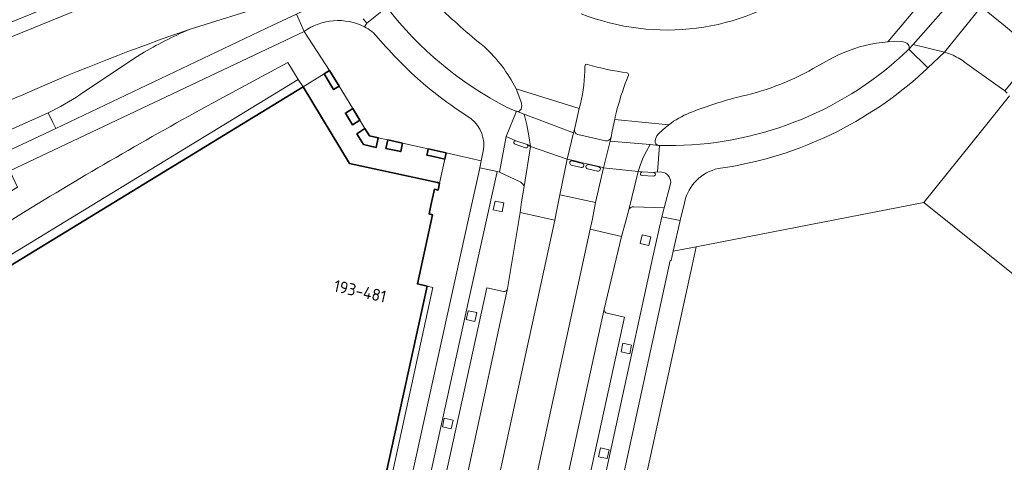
# Model space of a CAD drawing. Extents: x 150256 to 156914, y 461459 to 469481.
# Tile 201 of 256: x 154434 to 154545, y 463293 to 463343. Entities that reach past the tile are written whole.
import ezdxf
from ezdxf.enums import TextEntityAlignment as Align

# ---------------------------------------------------------------- set-up
doc = ezdxf.new("R2010")
doc.units = 0
doc.header["$LTSCALE"] = 0.75
for name, color, linetype, lineweight in [('B-RO-GR-GROENVOORZIENING-GV', 251, 'CONTINUOUS', 18), ('B-RO-OG-BEBOUWING-GV', 6, 'CONTINUOUS', 35), ('B-RO-OG-BEBOUWING-T18', 1, 'CONTINUOUS', 18), ('B-RO-OG-TERREIN_CULTUURSCHEIDING-GV', 251, 'CONTINUOUS', 18), ('B-RO-VH-VERHARDING_ASFALT-GV', 251, 'CONTINUOUS', 18), ('B-RO-VH-VERHARDING_BETON-GV', 251, 'CONTINUOUS', 18), ('B-RO-VH-VERHARDING_BETONSTRAATSTEEN-GV', 251, 'CONTINUOUS', 18), ('B-RO-VH-VERHARDING_SIERBESTRATING-GV', 251, 'CONTINUOUS', 18), ('B-RO-VH-VERHARDING_STRAATBAKSTEEN-GV', 251, 'CONTINUOUS', 18), ('B-RO-VH-VERHARDING_TEGEL-GV', 251, 'CONTINUOUS', 18)]:
    doc.layers.add(name, color=color, linetype=linetype, lineweight=lineweight)
doc.styles.add('NLCS-ISO-M200-T18', font='NLCS-ISO.ttf', dxfattribs={"height": 360})

msp = doc.modelspace()

# ---------------------------------------------------------------- linework, layer by layer
at = {"layer": 'B-RO-GR-GROENVOORZIENING-GV'}
for points in [[(154437.634, 463332.403), (154438.167, 463331.299), (154438.494, 463330.622), (154462.861, 463342.217), (154465.508, 463343.476), (154466.391, 463343.896), (154465.786, 463345.661), (154464.538, 463345.239), (154463.408, 463344.878), (154462.33, 463344.531), (154453.477, 463341.744)], [(154448.108, 463339), (154447.462, 463338.603), (154441.237, 463334.451)]]:
    msp.add_lwpolyline(points, dxfattribs=at)
for points in [[(154453.477, 463341.744, 0.0334507), (154448.108, 463339)], [(154441.237, 463334.451, -0.0366325), (154437.634, 463332.403)]]:
    msp.add_lwpolyline(points, format="xyb", dxfattribs=at)
for points in [[(154487.841, 463322.486), (154487.627, 463321.509), (154488.604, 463321.296), (154488.818, 463322.273)], [(154504.336, 463318.693), (154504.122, 463317.716), (154505.099, 463317.503), (154505.313, 463318.48)], [(154484.803, 463310.179), (154484.59, 463309.202), (154485.567, 463308.989), (154485.78, 463309.966)], [(154502.181, 463306.536), (154501.968, 463305.559), (154502.945, 463305.346), (154503.158, 463306.323)], [(154482.124, 463298.121), (154481.911, 463297.144), (154482.888, 463296.931), (154483.101, 463297.908)], [(154499.653, 463294.773), (154499.44, 463293.796), (154500.417, 463293.583), (154500.63, 463294.56)]]:
    msp.add_lwpolyline(points, close=True, dxfattribs=at)
at = {"layer": 'B-RO-OG-BEBOUWING-GV'}
for points in [[(154469.243, 463337.145), (154468.624, 463336.767), (154469.697, 463335.007), (154470.32, 463335.389)], [(154463.407, 463268.905), (154468.638, 463265.442), (154471.179, 463277.006), (154472.256, 463276.77), (154480.181, 463312.93), (154479.112, 463313.183), (154480.802, 463320.939), (154480.412, 463321.047), (154480.619, 463321.982), (154481.023, 463323.811), (154481.423, 463323.724), (154481.595, 463324.515), (154481.346, 463324.569), (154471.483, 463326.712), (154466.261, 463335.326), (154410.712, 463301.415), (154410.8, 463301.357), (154430.472, 463288.314), (154448.436, 463276.404), (154451.335, 463274.482), (154452.448, 463276.161), (154453.37, 463275.551)], [(154471.856, 463332.864), (154471.025, 463332.36), (154471.811, 463331.065), (154472.645, 463331.575)], [(154472.289, 463330.04), (154473.06, 463328.827), (154474.484, 463328.514), (154474.707, 463329.592), (154473.733, 463329.809), (154473.213, 463330.627)], [(154477.426, 463328.988), (154475.786, 463329.352), (154475.573, 463328.395), (154477.227, 463328.046)], [(154480.902, 463327.477), (154482.184, 463327.198), (154482.324, 463327.898), (154480.327, 463328.343), (154480.234, 463327.929), (154480.169, 463327.637)]]:
    msp.add_lwpolyline(points, close=True, dxfattribs=at)
at = {"layer": 'B-RO-OG-TERREIN_CULTUURSCHEIDING-GV'}
for points in [[(154475.662, 463344.268, 0.1103718), (154489.184, 463332.991)], [(154486.623, 463339.808, -0.0248097), (154481.337, 463344.477)], [(154490.181, 463335.106, 0.0883413), (154486.623, 463339.808)], [(154530.654, 463340.218, 0.0849614), (154525.729, 463338.55)], [(154531.94, 463340.367, 0.0212507), (154530.654, 463340.218)], [(154532.986, 463338.331, 0.0118008), (154534.3, 463339.531)], [(154534.197, 463340.07, 0.1732003), (154533.508, 463340.395)], [(154534.3, 463339.531, 0.2430312), (154534.197, 463340.07)], [(154506.28, 463328.726, 0.1883489), (154532.986, 463338.331)], [(154523.549, 463337.354, -0.0756971), (154514.934, 463334.122)], [(154456.843, 463333.896, 0.0122024), (154435.18, 463321.406)], [(154514.934, 463334.122, 0.0273732), (154509.677, 463332.394)], [(154490.223, 463332.562, 0.3262557), (154490.738, 463332.804)], [(154490.738, 463332.804, 0.1694306), (154490.764, 463333.595)], [(154509.677, 463332.394, 0.0659432), (154507.321, 463331.045)], [(154506.139, 463329.992, 0.1636338), (154505.785, 463329.234)], [(154505.785, 463329.234, 0.3638577), (154506.185, 463328.735)], [(154506.185, 463328.735, 0.0531534), (154506.28, 463328.726)], [(154435.18, 463321.406, 0.0068535), (154420.729, 463312.223)]]:
    msp.add_lwpolyline(points, format="xyb", dxfattribs=at)
for points in [[(154533.508, 463340.395), (154531.94, 463340.367)], [(154525.729, 463338.55), (154523.549, 463337.354)], [(154420.729, 463312.223), (154422.299, 463309.671), (154465.709, 463336.125), (154464.568, 463338.038), (154456.843, 463333.896)], [(154490.764, 463333.595), (154490.501, 463334.288), (154490.181, 463335.106)], [(154489.184, 463332.991), (154490.138, 463332.587), (154490.223, 463332.562)], [(154507.321, 463331.045), (154506.699, 463330.531), (154506.139, 463329.992)]]:
    msp.add_lwpolyline(points, dxfattribs=at)
msp.add_lwpolyline([(154499.1, 463322.317), (154495.11, 463323.207), (154494.779, 463321.49), (154494.522, 463320.337), (154484.627, 463274.777), (154484.528, 463274.317), (154488.5, 463273.376), (154488.606, 463273.859), (154498.51, 463319.344), (154498.778, 463320.513)], close=True, dxfattribs=at)
at = {"layer": 'B-RO-VH-VERHARDING_ASFALT-GV'}
for points in [[(154441.618, 463345.916), (154402.949, 463330.23), (154397.917, 463328.184), (154398.51, 463326.714), (154440.225, 463343.662), (154441.545, 463344.244), (154458.812, 463353.168), (154459.746, 463353.626), (154459.027, 463355.002), (154458.104, 463354.559)], [(154458.078, 463348.276), (154461.115, 463349.772), (154461.491, 463349.954), (154459.951, 463353.233), (154459.746, 463353.626), (154458.812, 463353.168), (154441.545, 463344.244), (154440.225, 463343.662), (154398.51, 463326.714), (154399.783, 463323.553), (154408.878, 463327.292)], [(154453.477, 463341.744), (154462.33, 463344.531), (154463.408, 463344.878), (154462.171, 463348.549), (154461.588, 463348.36), (154458.416, 463347.33)], [(154531.94, 463340.367), (154538.153, 463347.754), (154536.698, 463348.935)], [(154534.3, 463339.531), (154534.77, 463340.081), (154540.112, 463346.169), (154539.739, 463346.455), (154538.257, 463347.669), (154538.153, 463347.754), (154531.94, 463340.367), (154533.508, 463340.395)], [(154543.114, 463345.202), (154542.404, 463344.275), (154544.919, 463342.262), (154547.698, 463339.961), (154548.628, 463339.171), (154553.045, 463335.559), (154591.338, 463304.229)], [(154473.019, 463342.946), (154473.41, 463342.466), (154475.662, 463344.268)], [(154540.553, 463338.089), (154544.058, 463335.569), (154545.056, 463334.866), (154548.628, 463339.171), (154547.698, 463339.961), (154544.919, 463342.262), (154542.404, 463344.275), (154538.284, 463339.204), (154539.079, 463338.937)], [(154366.422, 463294.492), (154397.208, 463309.036), (154401.531, 463311.064), (154402.568, 463311.602), (154424.923, 463322.023), (154427.303, 463323.076), (154433.345, 463325.883), (154466.372, 463341.54), (154465.508, 463343.476), (154462.861, 463342.217), (154438.494, 463330.622), (154424.137, 463323.902), (154401.399, 463313.242), (154395.75, 463310.645), (154365.979, 463296.566)], [(154465.508, 463343.476), (154466.372, 463341.54)], [(154473.148, 463342.063), (154473.41, 463342.466), (154473.019, 463342.946)], [(154523.549, 463337.354), (154525.729, 463338.55)], [(154490.181, 463335.106), (154497.273, 463332.882), (154497.401, 463333.407)], [(154490.223, 463332.562), (154491.111, 463332.228), (154496.645, 463330.13), (154496.742, 463330.535), (154497.273, 463332.882), (154490.181, 463335.106), (154490.501, 463334.288), (154490.764, 463333.595)], [(154497.401, 463333.407), (154497.273, 463332.882), (154496.742, 463330.535)], [(154501.257, 463331.634), (154507.321, 463331.045)], [(154506.139, 463329.992), (154506.699, 463330.531), (154507.321, 463331.045), (154501.257, 463331.634)], [(154496.742, 463330.535), (154496.645, 463330.13), (154495.938, 463327.196)], [(154497.104, 463329.956), (154499.253, 463329.463), (154500.239, 463329.259)], [(154500.239, 463329.259), (154499.253, 463329.463), (154497.104, 463329.956)], [(154500.006, 463326.235), (154500.744, 463329.215), (154500.845, 463329.622)], [(154500.845, 463329.622), (154500.744, 463329.215), (154505.253, 463328.823), (154506.185, 463328.735)], [(154490.082, 463328.873), (154491.249, 463328.461)], [(154491.411, 463328.823), (154490.171, 463329.258)], [(154505.253, 463328.823), (154504.827, 463328.108), (154504.459, 463327.361), (154504.153, 463326.587), (154503.911, 463325.79), (154504.355, 463325.758), (154505.633, 463325.693), (154506.061, 463325.773), (154506.28, 463328.726)], [(154506.185, 463328.735), (154505.253, 463328.823)], [(154496.394, 463326.534), (154497.506, 463326.261)], [(154497.612, 463326.721), (154496.463, 463327.01)], [(154498.22, 463326.11), (154499.334, 463325.861)], [(154499.488, 463326.325), (154498.303, 463326.576)], [(154504.341, 463325.358), (154505.618, 463325.301)], [(154505.633, 463325.693), (154504.355, 463325.758)], [(154474.061, 463226.165), (154474.097, 463226.329), (154475.575, 463233.167), (154478.588, 463247.027), (154478.678, 463247.674), (154481.66, 463261.353), (154481.925, 463262.341), (154482.024, 463262.81), (154482.027, 463262.822), (154482.844, 463266.782), (154482.897, 463266.771), (154484.528, 463274.317), (154484.627, 463274.777), (154494.522, 463320.337), (154490.633, 463321.222), (154489.236, 463312.658), (154480.746, 463273.473), (154480.356, 463271.641), (154479.458, 463267.457), (154478.611, 463263.57), (154478.292, 463262.109), (154476.552, 463254.147), (154474.703, 463245.641), (154473.464, 463239.992)], [(154485.845, 463216.475), (154496.147, 463263.726), (154507.501, 463315.807), (154507.599, 463315.805), (154507.831, 463316.859), (154508.607, 463320.315), (154506.563, 463320.717), (154505.549, 463316.241), (154494.193, 463264.152), (154493.34, 463260.243), (154483.891, 463216.901)], [(154482.76, 463230.902), (154484.063, 463236.897), (154489.336, 463261.151), (154490.186, 463265.06), (154490.303, 463265.6), (154500.079, 463310.352), (154502.039, 463318.519), (154498.51, 463319.344), (154488.606, 463273.859), (154488.5, 463273.376), (154486.849, 463265.833), (154486.818, 463265.84), (154486.807, 463265.791), (154485.964, 463261.936), (154485.96, 463261.916), (154485.812, 463261.238), (154485.769, 463261.16), (154485.64, 463260.451), (154482.651, 463246.773), (154482.541, 463246.271)]]:
    msp.add_lwpolyline(points, dxfattribs=at)
for points in [[(154522.579, 463346.752, -0.2580312), (154497.503, 463343.517)], [(154481.337, 463344.477, 0.0248097), (154486.623, 463339.808)], [(154466.372, 463341.54, -0.2740631), (154473.148, 463342.063)], [(154435.291, 463334.648, -0.0217654), (154453.477, 463341.744)], [(154486.623, 463339.808, -0.0883413), (154490.181, 463335.106)], [(154525.729, 463338.55, -0.0849614), (154530.654, 463340.218)], [(154530.654, 463340.218, -0.0212507), (154531.94, 463340.367)], [(154533.508, 463340.395, -0.1732003), (154534.197, 463340.07)], [(154534.197, 463340.07, -0.2430312), (154534.3, 463339.531)], [(154539.079, 463338.937, -0.0568923), (154540.553, 463338.089)], [(154497.915, 463337.612, -0.0608715), (154497.401, 463333.407)], [(154497.401, 463333.407, 0.0608715), (154497.915, 463337.612)], [(154498.198, 463337.821, 0.5974954), (154497.915, 463337.612)], [(154497.915, 463337.612, -0.5974954), (154498.198, 463337.821)], [(154502.643, 463336.886, -0.0371336), (154498.198, 463337.821)], [(154498.198, 463337.821, 0.0371336), (154502.643, 463336.886)], [(154514.934, 463334.122, 0.0756971), (154523.549, 463337.354)], [(154501.543, 463332.867, -0.0270924), (154502.796, 463336.608)], [(154502.796, 463336.608, 0.0270924), (154501.543, 463332.867)], [(154502.796, 463336.608, 0.3639383), (154502.643, 463336.886)], [(154502.643, 463336.886, -0.3639383), (154502.796, 463336.608)], [(154416.783, 463326.094, -0.0118934), (154435.291, 463334.648)], [(154509.677, 463332.394, -0.0273732), (154514.934, 463334.122)], [(154490.738, 463332.804, -0.3262557), (154490.223, 463332.562)], [(154490.764, 463333.595, -0.1694306), (154490.738, 463332.804)], [(154501.257, 463331.634, -0.0047963), (154501.543, 463332.867)], [(154501.543, 463332.867, 0.0047963), (154501.257, 463331.634)], [(154500.845, 463329.622, -0.008023), (154501.257, 463331.634)], [(154501.257, 463331.634, 0.008023), (154500.845, 463329.622)], [(154507.321, 463331.045, -0.0659432), (154509.677, 463332.394)], [(154496.742, 463330.535, 0.3900962), (154497.104, 463329.956)], [(154497.104, 463329.956, -0.3900962), (154496.742, 463330.535)], [(154500.239, 463329.259, 0.3721774), (154500.845, 463329.622)], [(154500.845, 463329.622, -0.3721774), (154500.239, 463329.259)], [(154505.785, 463329.234, -0.1636338), (154506.139, 463329.992)], [(154490.171, 463329.258, 1.0049319), (154490.082, 463328.873)], [(154491.249, 463328.461, 0.9052709), (154491.411, 463328.823)], [(154506.185, 463328.735, -0.3638577), (154505.785, 463329.234)], [(154506.28, 463328.726, -0.0531534), (154506.185, 463328.735)], [(154495.938, 463327.196, -0.0006985), (154500.006, 463326.235)], [(154496.463, 463327.01, 0.9394377), (154496.394, 463326.534)], [(154497.506, 463326.261, 0.9383992), (154497.612, 463326.721)], [(154498.303, 463326.576, 0.9809109), (154498.22, 463326.11)], [(154499.334, 463325.861, 0.968959), (154499.488, 463326.325)], [(154504.355, 463325.758, 1.0149818), (154504.341, 463325.358)], [(154505.618, 463325.301, 1.0688743), (154505.633, 463325.693)]]:
    msp.add_lwpolyline(points, format="xyb", dxfattribs=at)
for points in [[(154538.284, 463339.204), (154542.404, 463344.275), (154540.112, 463346.169), (154534.77, 463340.081)], [(154534.77, 463340.081), (154534.3, 463339.531), (154536.414, 463337.438), (154538.284, 463339.204)], [(154491.111, 463332.228), (154490.223, 463332.562), (154489.075, 463329.737), (154489.074, 463329.732), (154490.171, 463329.258), (154491.411, 463328.823), (154491.811, 463328.622), (154491.611, 463329.829), (154491.377, 463331.032)], [(154491.111, 463332.228), (154491.377, 463331.032), (154491.611, 463329.829), (154491.811, 463328.622), (154495.938, 463327.196), (154496.645, 463330.13)], [(154495.11, 463323.207), (154495.938, 463327.196), (154491.811, 463328.622), (154491.085, 463324.119), (154490.795, 463322.418), (154490.633, 463321.222), (154494.522, 463320.337), (154494.779, 463321.49)], [(154503.911, 463325.79), (154504.153, 463326.587), (154504.459, 463327.361), (154504.827, 463328.108), (154505.253, 463328.823), (154500.744, 463329.215), (154500.006, 463326.235)], [(154475.391, 463268.343), (154484.873, 463311.446), (154488.021, 463325.608), (154488.06, 463325.79), (154486.11, 463326.223), (154486.068, 463326.02), (154484.923, 463320.827), (154472.39, 463263.976), (154474.537, 463264.481)], [(154502.833, 463321.509), (154503.911, 463325.79), (154500.006, 463326.235), (154499.1, 463322.317), (154498.778, 463320.513), (154498.51, 463319.344), (154502.039, 463318.519), (154502.376, 463319.721)]]:
    msp.add_lwpolyline(points, close=True, dxfattribs=at)
at = {"layer": 'B-RO-VH-VERHARDING_BETON-GV'}
for points in [[(154453.477, 463341.744, 0.0217654), (154435.291, 463334.648)], [(154448.108, 463339, -0.0334507), (154453.477, 463341.744)], [(154435.291, 463334.648, 0.0118934), (154416.783, 463326.094)], [(154437.634, 463332.403, 0.0366325), (154441.237, 463334.451)]]:
    msp.add_lwpolyline(points, format="xyb", dxfattribs=at)
for points in [[(154441.237, 463334.451), (154447.462, 463338.603), (154448.108, 463339)], [(154425.646, 463327.059), (154437.634, 463332.403)]]:
    msp.add_lwpolyline(points, dxfattribs=at)
at = {"layer": 'B-RO-VH-VERHARDING_BETONSTRAATSTEEN-GV'}
for points in [[(154497.503, 463343.517, 0.2580312), (154522.579, 463346.752)], [(154489.184, 463332.991, -0.1103718), (154475.662, 463344.268)], [(154473.148, 463342.063, 0.2740631), (154466.372, 463341.54)], [(154474.668, 463340.824, 0.1032973), (154473.148, 463342.063)], [(154473.148, 463342.063, -0.1032973), (154474.668, 463340.824)], [(154479.799, 463335.635, -0.0352713), (154474.668, 463340.824)], [(154474.668, 463340.824, 0.0352713), (154479.799, 463335.635)], [(154534.3, 463339.531, -0.0118008), (154532.986, 463338.331)], [(154532.986, 463338.331, -0.1883489), (154506.28, 463328.726)], [(154535.322, 463336.441, 0.0083167), (154536.414, 463337.438)], [(154512.878, 463326.142, 0.1472793), (154535.322, 463336.441)], [(154483.29, 463332.962, -0.0178752), (154479.799, 463335.635)], [(154479.799, 463335.635, 0.0178752), (154483.29, 463332.962)], [(154486.499, 463328.084, 0.2776655), (154485.138, 463331.718)], [(154485.138, 463331.718, -0.2776655), (154486.499, 463328.084)], [(154490.082, 463328.873, -1.0049319), (154490.171, 463329.258)], [(154491.411, 463328.823, -0.9052709), (154491.249, 463328.461)], [(154500.006, 463326.235, 0.0006985), (154495.938, 463327.196)], [(154496.394, 463326.534, -0.9394377), (154496.463, 463327.01)], [(154497.612, 463326.721, -0.9383992), (154497.506, 463326.261)], [(154498.22, 463326.11, -0.9809109), (154498.303, 463326.576)], [(154499.488, 463326.325, -0.968959), (154499.334, 463325.861)], [(154509.123, 463322.425, -0.2869373), (154512.878, 463326.142)], [(154504.341, 463325.358, -1.0149818), (154504.355, 463325.758)], [(154505.633, 463325.693, -1.0688743), (154505.618, 463325.301)], [(154490.703, 463324.598, -0.1916908), (154491.085, 463324.119)], [(154491.085, 463324.119, 0.1916908), (154490.703, 463324.598)], [(154502.833, 463321.509, -0.3331611), (154503.401, 463321.85)], [(154503.401, 463321.85, 0.3331611), (154502.833, 463321.509)], [(154488.763, 463312.322, 0.3844932), (154489.236, 463312.658)], [(154489.236, 463312.658, -0.3844932), (154488.763, 463312.322)], [(154500.079, 463310.352, 0.395212), (154500.425, 463309.891)], [(154500.425, 463309.891, -0.395212), (154500.079, 463310.352)]]:
    msp.add_lwpolyline(points, format="xyb", dxfattribs=at)
for points in [[(154475.662, 463344.268), (154473.41, 463342.466), (154473.148, 463342.063)], [(154466.372, 463341.54), (154469.243, 463337.145), (154470.32, 463335.389), (154471.856, 463332.864), (154472.645, 463331.575), (154473.213, 463330.627), (154473.733, 463329.809), (154474.707, 463329.592), (154475.786, 463329.352), (154477.426, 463328.988), (154480.327, 463328.343), (154482.324, 463327.898), (154486.276, 463327.018), (154486.499, 463328.084)], [(154536.414, 463337.438), (154534.3, 463339.531)], [(154485.138, 463331.718), (154483.29, 463332.962)], [(154483.29, 463332.962), (154485.138, 463331.718)], [(154486.499, 463328.084), (154486.276, 463327.018), (154486.11, 463326.223), (154488.06, 463325.79), (154488.338, 463325.728), (154489.074, 463329.732), (154489.075, 463329.737), (154490.223, 463332.562), (154490.138, 463332.587), (154489.184, 463332.991)], [(154490.171, 463329.258), (154489.074, 463329.732), (154488.338, 463325.728), (154490.703, 463324.598)], [(154491.249, 463328.461), (154490.082, 463328.873)], [(154491.085, 463324.119), (154491.811, 463328.622), (154491.411, 463328.823)], [(154506.28, 463328.726), (154506.061, 463325.773), (154506.567, 463325.742), (154506.767, 463325.693), (154506.949, 463325.608), (154507.154, 463325.464), (154507.381, 463325.195), (154507.469, 463325.013), (154507.523, 463324.817), (154507.545, 463324.617), (154507.532, 463324.417), (154506.809, 463321.73), (154506.563, 463320.717), (154508.607, 463320.315), (154509.123, 463322.425)], [(154469.547, 463263.853), (154469.703, 463263.75), (154470.239, 463263.795), (154472.39, 463263.976), (154484.923, 463320.827), (154486.068, 463326.02), (154486.11, 463326.223), (154486.276, 463327.018), (154482.324, 463327.898), (154482.184, 463327.198), (154481.595, 463324.515), (154481.423, 463323.724)], [(154495.938, 463327.196), (154495.11, 463323.207)], [(154495.11, 463323.207), (154499.1, 463322.317), (154500.006, 463326.235)], [(154497.506, 463326.261), (154496.394, 463326.534)], [(154496.463, 463327.01), (154497.612, 463326.721)], [(154499.334, 463325.861), (154498.22, 463326.11)], [(154498.303, 463326.576), (154499.488, 463326.325)], [(154490.703, 463324.598), (154488.338, 463325.728), (154488.06, 463325.79), (154488.021, 463325.608), (154484.873, 463311.446), (154475.391, 463268.343), (154474.537, 463264.481), (154478.611, 463263.57), (154479.458, 463267.457), (154480.356, 463271.641), (154480.746, 463273.473), (154478.403, 463274.032), (154486.895, 463312.733)], [(154504.355, 463325.758), (154503.911, 463325.79), (154502.833, 463321.509)], [(154503.401, 463321.85), (154506.809, 463321.73), (154507.532, 463324.417), (154507.545, 463324.617), (154507.523, 463324.817), (154507.469, 463325.013), (154507.381, 463325.195), (154507.154, 463325.464), (154506.949, 463325.608), (154506.767, 463325.693), (154506.567, 463325.742), (154506.061, 463325.773), (154505.633, 463325.693)], [(154505.618, 463325.301), (154504.341, 463325.358)], [(154489.236, 463312.658), (154490.633, 463321.222), (154490.795, 463322.418), (154491.085, 463324.119)], [(154481.423, 463323.724), (154481.023, 463323.811), (154480.619, 463321.982), (154480.412, 463321.047), (154480.802, 463320.939), (154479.112, 463313.183), (154480.181, 463312.93), (154480.854, 463312.776), (154470.228, 463264.154)], [(154461.592, 463114.533), (154461.98, 463116.402), (154476.095, 463181.142), (154476.947, 463185.05), (154481.255, 463204.808), (154483.891, 463216.901), (154493.34, 463260.243), (154494.193, 463264.152), (154505.549, 463316.241), (154506.563, 463320.717), (154506.809, 463321.73), (154503.401, 463321.85)], [(154502.833, 463321.509), (154502.376, 463319.721), (154502.039, 463318.519), (154500.079, 463310.352)], [(154488.763, 463312.322), (154486.895, 463312.733), (154478.403, 463274.032), (154480.746, 463273.473), (154489.236, 463312.658)], [(154486.895, 463312.733), (154488.763, 463312.322)], [(154500.079, 463310.352), (154490.303, 463265.6)], [(154500.425, 463309.891), (154502.368, 463309.455), (154492.733, 463265.508), (154490.845, 463265.936)], [(154490.845, 463265.936), (154492.733, 463265.508), (154502.368, 463309.455), (154500.425, 463309.891)]]:
    msp.add_lwpolyline(points, dxfattribs=at)
for points in [[(154487.841, 463322.486), (154488.818, 463322.273), (154488.604, 463321.296), (154487.627, 463321.509)], [(154504.336, 463318.693), (154505.313, 463318.48), (154505.099, 463317.503), (154504.122, 463317.716)], [(154484.803, 463310.179), (154485.78, 463309.966), (154485.567, 463308.989), (154484.59, 463309.202)], [(154502.181, 463306.536), (154503.158, 463306.323), (154502.945, 463305.346), (154501.968, 463305.559)], [(154482.124, 463298.121), (154483.101, 463297.908), (154482.888, 463296.931), (154481.911, 463297.144)], [(154499.653, 463294.773), (154500.63, 463294.56), (154500.417, 463293.583), (154499.44, 463293.796)]]:
    msp.add_lwpolyline(points, close=True, dxfattribs=at)
at = {"layer": 'B-RO-VH-VERHARDING_SIERBESTRATING-GV'}
msp.add_lwpolyline([(154482.184, 463327.198), (154480.902, 463327.477), (154480.169, 463327.637), (154480.234, 463327.929), (154480.327, 463328.343), (154477.426, 463328.988), (154477.227, 463328.046), (154475.573, 463328.395), (154475.786, 463329.352), (154474.707, 463329.592), (154474.484, 463328.514), (154473.06, 463328.827), (154472.289, 463330.04), (154473.213, 463330.627), (154472.645, 463331.575), (154471.811, 463331.065), (154471.025, 463332.36), (154471.856, 463332.864), (154470.32, 463335.389), (154469.697, 463335.007), (154468.624, 463336.767), (154466.261, 463335.326), (154471.483, 463326.712), (154481.346, 463324.569), (154481.595, 463324.515)], close=True, dxfattribs=at)
at = {"layer": 'B-RO-VH-VERHARDING_STRAATBAKSTEEN-GV'}
for points in [[(154456.843, 463333.896), (154464.568, 463338.038), (154465.709, 463336.125), (154466.261, 463335.326), (154468.624, 463336.767), (154469.243, 463337.145), (154466.372, 463341.54), (154433.345, 463325.883), (154434.213, 463324.043), (154425.275, 463318.641)], [(154418.08, 463324.522), (154405.482, 463320.485), (154402.902, 463319.072), (154401.896, 463318.514), (154400.81, 463317.938), (154394.112, 463314.314), (154395.75, 463310.645), (154401.399, 463313.242), (154400.624, 463315.076), (154401.793, 463315.705), (154401.408, 463316.531), (154405.92, 463319.014), (154423.013, 463324.503), (154424.137, 463323.902), (154438.494, 463330.622), (154438.167, 463331.299), (154437.634, 463332.403), (154425.646, 463327.059)]]:
    msp.add_lwpolyline(points, dxfattribs=at)
for points in [[(154435.18, 463321.406, -0.0122024), (154456.843, 463333.896)], [(154420.729, 463312.223, -0.0068535), (154435.18, 463321.406)]]:
    msp.add_lwpolyline(points, format="xyb", dxfattribs=at)
at = {"layer": 'B-RO-VH-VERHARDING_TEGEL-GV'}
for points in [[(154539.079, 463338.937), (154538.284, 463339.204), (154536.414, 463337.438)], [(154545.346, 463334.616), (154545.056, 463334.866), (154544.058, 463335.569), (154540.553, 463338.089)], [(154545.6, 463334.31), (154542.585, 463330.564), (154535.971, 463322.344), (154546.382, 463313.966), (154596.579, 463273.023)], [(154542.585, 463330.564), (154545.6, 463334.31)], [(154509.123, 463322.425), (154508.607, 463320.315), (154507.831, 463316.859), (154510.417, 463317.363), (154535.971, 463322.344), (154542.585, 463330.564)]]:
    msp.add_lwpolyline(points, dxfattribs=at)
for points in [[(154540.553, 463338.089, 0.0568923), (154539.079, 463338.937)], [(154536.414, 463337.438, -0.0083167), (154535.322, 463336.441)], [(154535.322, 463336.441, -0.1472793), (154512.878, 463326.142)], [(154512.878, 463326.142, 0.2869373), (154509.123, 463322.425)]]:
    msp.add_lwpolyline(points, format="xyb", dxfattribs=at)
for points in [[(154410.8, 463301.357), (154410.712, 463301.415), (154466.261, 463335.326), (154465.709, 463336.125), (154422.299, 463309.671), (154420.729, 463312.223), (154419.969, 463311.716), (154421.517, 463309.206), (154408.979, 463301.534), (154409.662, 463300.661)], [(154510.417, 463317.363), (154507.831, 463316.859), (154507.599, 463315.805), (154507.501, 463315.807), (154496.147, 463263.726), (154485.845, 463216.475), (154483.211, 463204.392), (154478.049, 463180.716), (154463.936, 463115.986), (154463.55, 463114.126), (154461.994, 463106.736), (154462.736, 463106.568), (154464.432, 463106.185), (154465.998, 463113.618), (154466.381, 463115.465), (154480.492, 463180.183), (154485.656, 463203.871), (154488.288, 463215.943), (154498.589, 463263.193), (154509.942, 463315.265)]]:
    msp.add_lwpolyline(points, close=True, dxfattribs=at)

# ---------------------------------------------------------------- texts
at = {"layer": 'B-RO-OG-BEBOUWING-T18', "style": 'NLCS-ISO-M200-T18'}
msp.add_text('193-481', height=1.35, rotation=347.5, dxfattribs=at).set_placement((154472.666, 463312.372), align=Align.MIDDLE)

doc.saveas('drawing.dxf')
